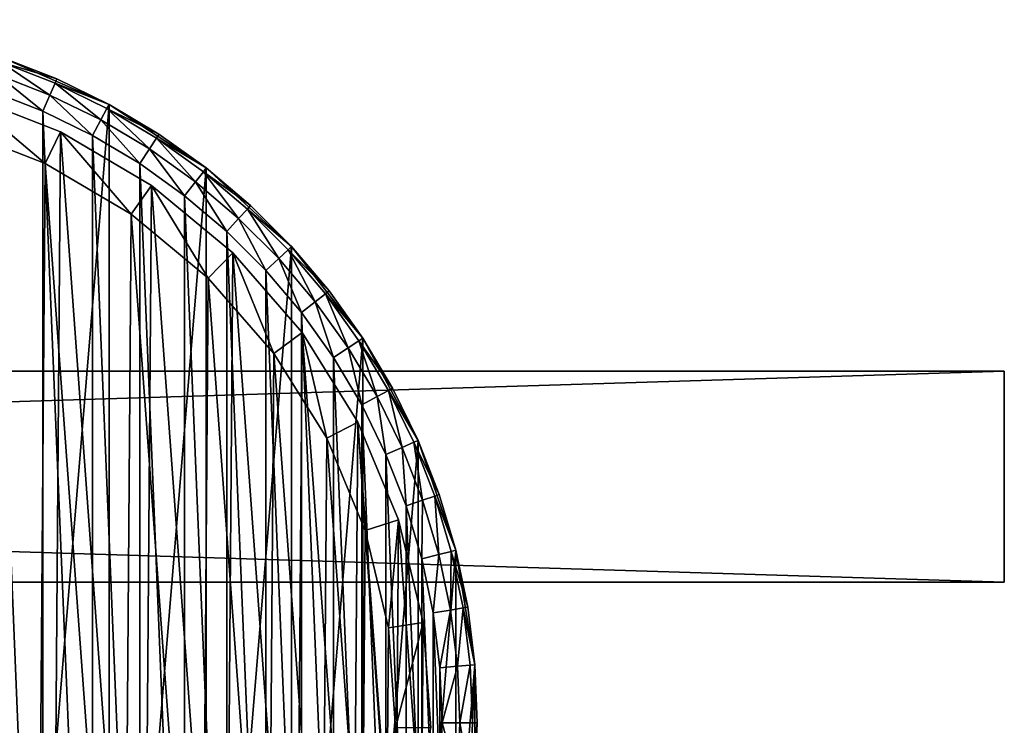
# Model space of a CAD drawing. Header units: millimetres. Extents: x 2 to 392, y -79 to 45.
# Tile 14 of 14: x 336 to 392, y -39 to 1. Entities that reach past the tile are written whole.
import ezdxf

# ---------------------------------------------------------------- set-up
doc = ezdxf.new("R2010")
doc.units = ezdxf.units.MM
doc.header["$LTSCALE"] = 25.4
doc.layers.get('0').update_dxf_attribs({"true_color": 0xff5454})

# ---------------------------------------------------------------- blocks, each defined once
blk = doc.blocks.new('PILLS-II-8264.STL')
at = {"color": 250, "true_color": 0x262626}
mesh = blk.add_polyface(dxfattribs=at)
corners = [(283.424, -29.131, 7.876), (282.337, -42.253, 7.876), (282.337, -35.647, 7.876), (283.424, -48.769, 7.876), (285.569, -22.882, 7.876), (285.569, -55.018, 7.876), (288.713, -17.072, 7.876), (288.713, -60.828, 7.876), (292.771, -11.859, 7.876), (292.771, -66.041, 7.876), (297.631, -7.384, 7.876), (297.631, -70.516, 7.876), (303.162, -3.771, 7.876), (303.162, -74.129, 7.876), (309.212, -1.117, 7.876), (309.212, -76.783, 7.876), (315.616, 0.504, 7.876), (315.616, -78.404, 7.876), (322.2, 1.05, 7.876), (322.2, -78.95, 7.876), (328.784, 0.504, 7.876), (328.784, -78.404, 7.876), (335.188, -1.117, 7.876), (335.188, -76.783, 7.876), (341.238, -3.771, 7.876), (341.238, -74.129, 7.876), (346.768, -7.384, 7.876), (346.768, -70.516, 7.876), (351.629, -11.859, 7.876), (351.629, -66.041, 7.876), (355.687, -17.072, 7.876), (355.687, -60.828, 7.876), (358.831, -22.882, 7.876), (358.831, -55.018, 7.876), (360.976, -29.131, 7.876), (360.976, -48.769, 7.876), (362.063, -35.647, 7.876), (362.063, -42.253, 7.876)]
mesh.append_faces([[corners[k] for k in face] for face in [(0, 1, 2), (35, 36, 37)]], dxfattribs={"vtx0": -1, "color": 250})
mesh.append_faces([[corners[k] for k in face] for face in [(1, 0, 3), (3, 4, 5), (5, 6, 7), (7, 8, 9), (9, 10, 11), (11, 12, 13), (13, 14, 15), (15, 16, 17), (17, 18, 19), (19, 20, 21), (21, 22, 23), (23, 24, 25), (25, 26, 27), (27, 28, 29), (29, 30, 31), (31, 32, 33), (33, 34, 35)]], dxfattribs={"vtx0": -1, "vtx1": -1, "color": 250})
mesh.append_faces([[corners[k] for k in face] for face in [(3, 0, 4), (5, 4, 6), (7, 6, 8), (9, 8, 10), (11, 10, 12), (13, 12, 14), (15, 14, 16), (17, 16, 18), (19, 18, 20), (21, 20, 22), (23, 22, 24), (25, 24, 26), (27, 26, 28), (29, 28, 30), (31, 30, 32), (33, 32, 34), (35, 34, 36)]], dxfattribs={"vtx0": -1, "vtx2": -1, "color": 250})
mesh = blk.add_polyface(dxfattribs=at)
corners = [(284.33, -42.088, 31.275), (284.33, -35.812, 31.275), (284.2, -38.95, 31.275), (284.718, -45.205, 31.275), (284.718, -32.695, 31.275), (285.363, -48.278, 31.275), (285.363, -29.622, 31.275), (286.259, -51.289, 31.275), (286.259, -26.611, 31.275), (287.401, -54.214, 31.275), (287.401, -23.686, 31.275), (288.78, -57.036, 31.275), (288.78, -20.864, 31.275), (290.388, -59.734, 31.275), (290.388, -18.166, 31.275), (292.213, -62.29, 31.275), (292.213, -15.61, 31.275), (294.242, -64.687, 31.275), (294.242, -13.213, 31.275), (296.463, -66.908, 31.275), (296.463, -10.992, 31.275), (298.86, -68.937, 31.275), (298.86, -8.963, 31.275), (301.416, -70.762, 31.275), (301.416, -7.138, 31.275), (304.114, -72.37, 31.275), (304.114, -5.53, 31.275), (306.936, -73.749, 31.275), (306.936, -4.151, 31.275), (309.861, -74.891, 31.275), (309.861, -3.009, 31.275), (312.872, -75.787, 31.275), (312.872, -2.113, 31.275), (315.945, -76.432, 31.275), (315.945, -1.468, 31.275), (319.062, -76.82, 31.275), (319.062, -1.08, 31.275), (322.2, -76.95, 31.275), (322.2, -0.95, 31.275), (325.338, -76.82, 31.275), (325.338, -1.08, 31.275), (328.455, -76.432, 31.275), (328.455, -1.468, 31.275), (331.528, -75.787, 31.275), (331.528, -2.113, 31.275), (334.539, -74.891, 31.275), (334.539, -3.009, 31.275), (337.464, -73.749, 31.275), (337.464, -4.151, 31.275), (340.286, -72.37, 31.275), (340.286, -5.53, 31.275), (342.984, -70.762, 31.275), (342.984, -7.138, 31.275), (345.54, -68.937, 31.275), (345.54, -8.963, 31.275), (347.937, -66.908, 31.275), (347.937, -10.992, 31.275), (350.158, -64.687, 31.275), (350.158, -13.213, 31.275), (352.187, -62.29, 31.275), (352.187, -15.61, 31.275), (354.012, -59.734, 31.275), (354.012, -18.166, 31.275), (355.62, -57.036, 31.275), (355.62, -20.864, 31.275), (356.999, -54.214, 31.275), (356.999, -23.686, 31.275), (358.141, -51.289, 31.275), (358.141, -26.611, 31.275), (359.037, -48.278, 31.275), (359.037, -29.622, 31.275), (359.682, -45.205, 31.275), (359.682, -32.695, 31.275), (360.07, -42.088, 31.275), (360.07, -35.812, 31.275), (360.2, -38.95, 31.275)]
mesh.append_faces([[corners[k] for k in face] for face in [(0, 1, 2), (74, 73, 75)]], dxfattribs={"vtx0": -1, "color": 250})
mesh.append_faces([[corners[k] for k in face] for face in [(1, 3, 4), (4, 5, 6), (6, 7, 8), (8, 9, 10), (10, 11, 12), (12, 13, 14), (14, 15, 16), (16, 17, 18), (18, 19, 20), (20, 21, 22), (22, 23, 24), (24, 25, 26), (26, 27, 28), (28, 29, 30), (30, 31, 32), (32, 33, 34), (34, 35, 36), (36, 37, 38), (38, 39, 40), (40, 41, 42), (42, 43, 44), (44, 45, 46), (46, 47, 48), (48, 49, 50), (50, 51, 52), (52, 53, 54), (54, 55, 56), (56, 57, 58), (58, 59, 60), (60, 61, 62), (62, 63, 64), (64, 65, 66), (66, 67, 68), (68, 69, 70), (70, 71, 72), (72, 73, 74)]], dxfattribs={"vtx0": -1, "vtx1": -1, "color": 250})
mesh.append_faces([[corners[k] for k in face] for face in [(1, 0, 3), (4, 3, 5), (6, 5, 7), (8, 7, 9), (10, 9, 11), (12, 11, 13), (14, 13, 15), (16, 15, 17), (18, 17, 19), (20, 19, 21), (22, 21, 23), (24, 23, 25), (26, 25, 27), (28, 27, 29), (30, 29, 31), (32, 31, 33), (34, 33, 35), (36, 35, 37), (38, 37, 39), (40, 39, 41), (42, 41, 43), (44, 43, 45), (46, 45, 47), (48, 47, 49), (50, 49, 51), (52, 51, 53), (54, 53, 55), (56, 55, 57), (58, 57, 59), (60, 59, 61), (62, 61, 63), (64, 63, 65), (66, 65, 67), (68, 67, 69), (70, 69, 71), (72, 71, 73)]], dxfattribs={"vtx0": -1, "vtx2": -1, "color": 250})
mesh = blk.add_polyface(dxfattribs=at)
corners = [(335.101, -1.371, 30.275), (338.268, -2.319, 29.275), (335.188, -1.117, 29.275), (338.16, -2.564, 30.275)]
mesh.append_faces([[corners[k] for k in face] for face in [(0, 1, 2), (1, 0, 3)]], dxfattribs={"vtx0": -1, "color": 250})
mesh = blk.add_polyface(dxfattribs=at)
corners = [(338.268, -2.319, 29.275), (335.188, -1.117, 7.876), (335.188, -1.117, 29.275)]
mesh.append_faces([[corners[k] for k in face] for face in [(0, 1, 2)]], dxfattribs={"color": 250})
mesh = blk.add_polyface(dxfattribs=at)
corners = [(338.268, -2.319, 29.275), (341.238, -3.771, 7.876), (335.188, -1.117, 7.876)]
mesh.append_faces([[corners[k] for k in face] for face in [(0, 1, 2)]], dxfattribs={"color": 250})
at = {"color": 7, "true_color": 0xffffff}
mesh = blk.add_polyface(dxfattribs=at)
corners = [(285.868, -47.61, 7.221), (284.995, -35.659, 7.221), (284.949, -41.67, 7.221), (286.005, -29.734, 7.221), (287.728, -53.326, 7.221), (287.952, -24.047, 7.221), (290.48, -58.67, 7.221), (290.786, -18.746, 7.221), (294.054, -63.503, 7.221), (294.434, -13.969, 7.221), (298.357, -67.7, 7.221), (298.801, -9.838, 7.221), (303.278, -71.152, 7.221), (303.773, -6.462, 7.221), (305.93, -72.57, 7.221), (309.223, -3.927, 7.221), (308.688, -73.77, 7.221), (314.449, -75.487, 7.221), (315.01, -2.299, 7.221), (320.41, -76.257, 7.221), (320.982, -1.62, 7.221), (326.418, -76.061, 7.221), (326.986, -1.908, 7.221), (332.316, -74.904, 7.221), (332.866, -3.155, 7.221), (337.953, -72.816, 7.221), (338.47, -5.33, 7.221), (343.181, -69.85, 7.221), (343.652, -8.375, 7.221), (347.866, -66.084, 7.221), (348.279, -12.212, 7.221), (351.886, -61.616, 7.221), (352.23, -16.742, 7.221), (355.138, -56.56, 7.221), (355.404, -21.847, 7.221), (357.536, -51.049, 7.221), (357.717, -27.394, 7.221), (359.019, -45.224, 7.221), (359.111, -33.241, 7.221), (359.549, -39.236, 7.221)]
mesh.append_faces([[corners[k] for k in face] for face in [(0, 1, 2), (38, 37, 39)]], dxfattribs={"vtx0": -1, "color": 7})
mesh.append_faces([[corners[k] for k in face] for face in [(1, 0, 3), (3, 4, 5), (5, 6, 7), (7, 8, 9), (9, 10, 11), (11, 12, 13), (13, 14, 15), (15, 17, 18), (18, 19, 20), (20, 21, 22), (22, 23, 24), (24, 25, 26), (26, 27, 28), (28, 29, 30), (30, 31, 32), (32, 33, 34), (34, 35, 36), (36, 37, 38)]], dxfattribs={"vtx0": -1, "vtx1": -1, "color": 7})
mesh.append_faces([[corners[k] for k in face] for face in [(3, 0, 4), (5, 4, 6), (7, 6, 8), (9, 8, 10), (11, 10, 12), (13, 12, 14), (15, 14, 16), (15, 16, 17), (18, 17, 19), (20, 19, 21), (22, 21, 23), (24, 23, 25), (26, 25, 27), (28, 27, 29), (30, 29, 31), (32, 31, 33), (34, 33, 35), (36, 35, 37)]], dxfattribs={"vtx0": -1, "vtx2": -1, "color": 7})
at = {"color": 250, "true_color": 0x262626}
mesh = blk.add_polyface(dxfattribs=at)
corners = [(337.866, -3.235, 31.008), (335.101, -1.371, 30.275), (334.863, -2.063, 31.008), (338.16, -2.564, 30.275)]
mesh.append_faces([[corners[k] for k in face] for face in [(0, 1, 2), (1, 0, 3)]], dxfattribs={"vtx0": -1, "color": 250})
mesh = blk.add_polyface(dxfattribs=at)
corners = [(337.464, -4.151, 31.275), (334.863, -2.063, 31.008), (334.539, -3.009, 31.275), (337.866, -3.235, 31.008)]
mesh.append_faces([[corners[k] for k in face] for face in [(0, 1, 2), (1, 0, 3)]], dxfattribs={"vtx0": -1, "color": 250})
mesh = blk.add_polyface(dxfattribs=at)
corners = [(340.762, -4.651, 31.008), (338.16, -2.564, 30.275), (337.866, -3.235, 31.008), (341.11, -4.007, 30.275)]
mesh.append_faces([[corners[k] for k in face] for face in [(0, 1, 2), (1, 0, 3)]], dxfattribs={"vtx0": -1, "color": 250})
mesh = blk.add_polyface(dxfattribs=at)
corners = [(338.16, -2.564, 30.275), (341.238, -3.771, 29.275), (338.268, -2.319, 29.275), (341.11, -4.007, 30.275)]
mesh.append_faces([[corners[k] for k in face] for face in [(0, 1, 2), (1, 0, 3)]], dxfattribs={"vtx0": -1, "color": 250})
mesh = blk.add_polyface(dxfattribs=at)
corners = [(341.238, -3.771, 29.275), (341.238, -3.771, 7.876), (338.268, -2.319, 29.275)]
mesh.append_faces([[corners[k] for k in face] for face in [(0, 1, 2)]], dxfattribs={"color": 250})
at = {"color": 7, "true_color": 0xffffff}
mesh = blk.add_polyface(dxfattribs=at)
corners = [(332.866, -3.155, 2.575), (337.599, -7.13, 0.575), (332.295, -5.072, 0.575), (338.47, -5.33, 2.575)]
mesh.append_faces([[corners[k] for k in face] for face in [(0, 1, 2), (1, 0, 3)]], dxfattribs={"vtx0": -1, "color": 7})
mesh = blk.add_polyface(dxfattribs=at)
corners = [(332.866, -3.155, 7.221), (338.47, -5.33, 2.575), (332.866, -3.155, 2.575), (338.47, -5.33, 7.221)]
mesh.append_faces([[corners[k] for k in face] for face in [(0, 1, 2), (1, 0, 3)]], dxfattribs={"vtx0": -1, "color": 7})
at = {"color": 250, "true_color": 0x262626}
mesh = blk.add_polyface(dxfattribs=at)
corners = [(340.286, -5.53, 31.275), (337.866, -3.235, 31.008), (337.464, -4.151, 31.275), (340.762, -4.651, 31.008)]
mesh.append_faces([[corners[k] for k in face] for face in [(0, 1, 2), (1, 0, 3)]], dxfattribs={"vtx0": -1, "color": 250})
at = {"color": 7, "true_color": 0xffffff}
mesh = blk.add_polyface(dxfattribs=at)
corners = [(286.987, -35.836, 0.575), (287.813, -47.147, 0.575), (286.944, -41.524, 0.575), (287.943, -30.227, 0.575), (289.574, -52.556, 0.575), (289.786, -24.845, 0.575), (292.179, -57.614, 0.575), (292.468, -19.828, 0.575), (295.561, -62.188, 0.575), (295.921, -15.307, 0.575), (299.634, -66.16, 0.575), (300.053, -11.397, 0.575), (304.291, -69.428, 0.575), (304.76, -8.201, 0.575), (306.801, -70.77, 0.575), (309.918, -5.802, 0.575), (309.412, -71.906, 0.575), (314.864, -73.53, 0.575), (315.395, -4.261, 0.575), (320.506, -74.259, 0.575), (321.047, -3.619, 0.575), (326.192, -74.074, 0.575), (326.73, -3.891, 0.575), (331.775, -72.979, 0.575), (332.295, -5.072, 0.575), (337.109, -71.002, 0.575), (337.599, -7.13, 0.575), (342.058, -68.195, 0.575), (342.503, -10.012, 0.575), (346.492, -64.631, 0.575), (346.882, -13.644, 0.575), (350.297, -60.402, 0.575), (350.622, -17.931, 0.575), (353.374, -55.617, 0.575), (353.626, -22.762, 0.575), (355.644, -50.401, 0.575), (355.816, -28.013, 0.575), (357.048, -44.888, 0.575), (357.135, -33.547, 0.575), (357.549, -39.221, 0.575)]
mesh.append_faces([[corners[k] for k in face] for face in [(0, 1, 2), (37, 38, 39)]], dxfattribs={"vtx0": -1, "color": 7})
mesh.append_faces([[corners[k] for k in face] for face in [(1, 3, 4), (4, 5, 6), (6, 7, 8), (8, 9, 10), (10, 11, 12), (12, 13, 14), (14, 15, 16), (16, 15, 17), (17, 18, 19), (19, 20, 21), (21, 22, 23), (23, 24, 25), (25, 26, 27), (27, 28, 29), (29, 30, 31), (31, 32, 33), (33, 34, 35), (35, 36, 37)]], dxfattribs={"vtx0": -1, "vtx1": -1, "color": 7})
mesh.append_faces([[corners[k] for k in face] for face in [(1, 0, 3), (4, 3, 5), (6, 5, 7), (8, 7, 9), (10, 9, 11), (12, 11, 13), (14, 13, 15), (17, 15, 18), (19, 18, 20), (21, 20, 22), (23, 22, 24), (25, 24, 26), (27, 26, 28), (29, 28, 30), (31, 30, 32), (33, 32, 34), (35, 34, 36), (37, 36, 38)]], dxfattribs={"vtx0": -1, "vtx2": -1, "color": 7})
at = {"color": 250, "true_color": 0x262626}
mesh = blk.add_polyface(dxfattribs=at)
corners = [(341.11, -4.007, 30.275), (344.078, -5.463, 29.275), (341.238, -3.771, 29.275), (343.931, -5.688, 30.275)]
mesh.append_faces([[corners[k] for k in face] for face in [(0, 1, 2), (1, 0, 3)]], dxfattribs={"vtx0": -1, "color": 250})
mesh = blk.add_polyface(dxfattribs=at)
corners = [(344.078, -5.463, 29.275), (341.238, -3.771, 7.876), (341.238, -3.771, 29.275)]
mesh.append_faces([[corners[k] for k in face] for face in [(0, 1, 2)]], dxfattribs={"color": 250})
mesh = blk.add_polyface(dxfattribs=at)
corners = [(344.078, -5.463, 29.275), (346.768, -7.384, 7.876), (341.238, -3.771, 7.876)]
mesh.append_faces([[corners[k] for k in face] for face in [(0, 1, 2)]], dxfattribs={"color": 250})
mesh = blk.add_polyface(dxfattribs=at)
corners = [(343.531, -6.301, 31.008), (341.11, -4.007, 30.275), (340.762, -4.651, 31.008), (343.931, -5.688, 30.275)]
mesh.append_faces([[corners[k] for k in face] for face in [(0, 1, 2), (1, 0, 3)]], dxfattribs={"vtx0": -1, "color": 250})
mesh = blk.add_polyface(dxfattribs=at)
corners = [(342.984, -7.138, 31.275), (340.762, -4.651, 31.008), (340.286, -5.53, 31.275), (343.531, -6.301, 31.008)]
mesh.append_faces([[corners[k] for k in face] for face in [(0, 1, 2), (1, 0, 3)]], dxfattribs={"vtx0": -1, "color": 250})
at = {"color": 7, "true_color": 0xffffff}
mesh = blk.add_polyface(dxfattribs=at)
corners = [(338.47, -5.33, 2.575), (342.503, -10.012, 0.575), (337.599, -7.13, 0.575), (343.652, -8.375, 2.575)]
mesh.append_faces([[corners[k] for k in face] for face in [(0, 1, 2), (1, 0, 3)]], dxfattribs={"vtx0": -1, "color": 7})
mesh = blk.add_polyface(dxfattribs=at)
corners = [(338.47, -5.33, 7.221), (343.652, -8.375, 2.575), (338.47, -5.33, 2.575), (343.652, -8.375, 7.221)]
mesh.append_faces([[corners[k] for k in face] for face in [(0, 1, 2), (1, 0, 3)]], dxfattribs={"vtx0": -1, "color": 7})
at = {"color": 250, "true_color": 0x262626}
mesh = blk.add_polyface(dxfattribs=at)
corners = [(343.931, -5.688, 30.275), (346.768, -7.384, 29.275), (344.078, -5.463, 29.275), (346.604, -7.596, 30.275)]
mesh.append_faces([[corners[k] for k in face] for face in [(0, 1, 2), (1, 0, 3)]], dxfattribs={"vtx0": -1, "color": 250})
mesh = blk.add_polyface(dxfattribs=at)
corners = [(346.768, -7.384, 29.275), (346.768, -7.384, 7.876), (344.078, -5.463, 29.275)]
mesh.append_faces([[corners[k] for k in face] for face in [(0, 1, 2)]], dxfattribs={"color": 250})
mesh = blk.add_polyface(dxfattribs=at)
corners = [(346.154, -8.174, 31.008), (343.931, -5.688, 30.275), (343.531, -6.301, 31.008), (346.604, -7.596, 30.275)]
mesh.append_faces([[corners[k] for k in face] for face in [(0, 1, 2), (1, 0, 3)]], dxfattribs={"vtx0": -1, "color": 250})
mesh = blk.add_polyface(dxfattribs=at)
corners = [(345.54, -8.963, 31.275), (343.531, -6.301, 31.008), (342.984, -7.138, 31.275), (346.154, -8.174, 31.008)]
mesh.append_faces([[corners[k] for k in face] for face in [(0, 1, 2), (1, 0, 3)]], dxfattribs={"vtx0": -1, "color": 250})
mesh = blk.add_polyface(dxfattribs=at)
corners = [(348.614, -10.257, 31.008), (346.604, -7.596, 30.275), (346.154, -8.174, 31.008), (349.11, -9.718, 30.275)]
mesh.append_faces([[corners[k] for k in face] for face in [(0, 1, 2), (1, 0, 3)]], dxfattribs={"vtx0": -1, "color": 250})
mesh = blk.add_polyface(dxfattribs=at)
corners = [(346.604, -7.596, 30.275), (349.291, -9.521, 29.275), (346.768, -7.384, 29.275), (349.11, -9.718, 30.275)]
mesh.append_faces([[corners[k] for k in face] for face in [(0, 1, 2), (1, 0, 3)]], dxfattribs={"vtx0": -1, "color": 250})
mesh = blk.add_polyface(dxfattribs=at)
corners = [(349.291, -9.521, 29.275), (346.768, -7.384, 7.876), (346.768, -7.384, 29.275)]
mesh.append_faces([[corners[k] for k in face] for face in [(0, 1, 2)]], dxfattribs={"color": 250})
mesh = blk.add_polyface(dxfattribs=at)
corners = [(349.291, -9.521, 29.275), (351.629, -11.859, 7.876), (346.768, -7.384, 7.876)]
mesh.append_faces([[corners[k] for k in face] for face in [(0, 1, 2)]], dxfattribs={"color": 250})
at = {"color": 7, "true_color": 0xffffff}
mesh = blk.add_polyface(dxfattribs=at)
corners = [(343.652, -8.375, 2.575), (346.882, -13.644, 0.575), (342.503, -10.012, 0.575), (348.279, -12.212, 2.575)]
mesh.append_faces([[corners[k] for k in face] for face in [(0, 1, 2), (1, 0, 3)]], dxfattribs={"vtx0": -1, "color": 7})
mesh = blk.add_polyface(dxfattribs=at)
corners = [(343.652, -8.375, 7.221), (348.279, -12.212, 2.575), (343.652, -8.375, 2.575), (348.279, -12.212, 7.221)]
mesh.append_faces([[corners[k] for k in face] for face in [(0, 1, 2), (1, 0, 3)]], dxfattribs={"vtx0": -1, "color": 7})
at = {"color": 250, "true_color": 0x262626}
mesh = blk.add_polyface(dxfattribs=at)
corners = [(347.937, -10.992, 31.275), (346.154, -8.174, 31.008), (345.54, -8.963, 31.275), (348.614, -10.257, 31.008)]
mesh.append_faces([[corners[k] for k in face] for face in [(0, 1, 2), (1, 0, 3)]], dxfattribs={"vtx0": -1, "color": 250})
mesh = blk.add_polyface(dxfattribs=at)
corners = [(351.629, -11.859, 29.275), (349.11, -9.718, 30.275), (351.432, -12.04, 30.275), (349.291, -9.521, 29.275)]
mesh.append_faces([[corners[k] for k in face] for face in [(0, 1, 2), (1, 0, 3)]], dxfattribs={"vtx0": -1, "color": 250})
mesh = blk.add_polyface(dxfattribs=at)
corners = [(349.291, -9.521, 29.275), (351.629, -11.859, 29.275), (351.629, -11.859, 7.876)]
mesh.append_faces([[corners[k] for k in face] for face in [(0, 1, 2)]], dxfattribs={"color": 250})
mesh = blk.add_polyface(dxfattribs=at)
corners = [(350.893, -12.536, 31.008), (349.11, -9.718, 30.275), (348.614, -10.257, 31.008), (351.432, -12.04, 30.275)]
mesh.append_faces([[corners[k] for k in face] for face in [(0, 1, 2), (1, 0, 3)]], dxfattribs={"vtx0": -1, "color": 250})
mesh = blk.add_polyface(dxfattribs=at)
corners = [(350.158, -13.213, 31.275), (348.614, -10.257, 31.008), (347.937, -10.992, 31.275), (350.893, -12.536, 31.008)]
mesh.append_faces([[corners[k] for k in face] for face in [(0, 1, 2), (1, 0, 3)]], dxfattribs={"vtx0": -1, "color": 250})
at = {"color": 7, "true_color": 0xffffff}
mesh = blk.add_polyface(dxfattribs=at)
corners = [(348.279, -12.212, 2.575), (350.622, -17.931, 0.575), (346.882, -13.644, 0.575), (352.23, -16.742, 2.575)]
mesh.append_faces([[corners[k] for k in face] for face in [(0, 1, 2), (1, 0, 3)]], dxfattribs={"vtx0": -1, "color": 7})
mesh = blk.add_polyface(dxfattribs=at)
corners = [(348.279, -12.212, 2.575), (352.23, -16.742, 7.221), (352.23, -16.742, 2.575), (348.279, -12.212, 7.221)]
mesh.append_faces([[corners[k] for k in face] for face in [(0, 1, 2), (1, 0, 3)]], dxfattribs={"vtx0": -1, "color": 7})
at = {"color": 250, "true_color": 0x262626}
mesh = blk.add_polyface(dxfattribs=at)
corners = [(352.976, -14.996, 31.008), (351.432, -12.04, 30.275), (350.893, -12.536, 31.008), (353.554, -14.546, 30.275)]
mesh.append_faces([[corners[k] for k in face] for face in [(0, 1, 2), (1, 0, 3)]], dxfattribs={"vtx0": -1, "color": 250})
mesh = blk.add_polyface(dxfattribs=at)
corners = [(353.766, -14.381, 29.275), (351.432, -12.04, 30.275), (353.554, -14.546, 30.275), (351.629, -11.859, 29.275)]
mesh.append_faces([[corners[k] for k in face] for face in [(0, 1, 2), (1, 0, 3)]], dxfattribs={"vtx0": -1, "color": 250})
mesh = blk.add_polyface(dxfattribs=at)
corners = [(351.629, -11.859, 29.275), (353.766, -14.381, 29.275), (351.629, -11.859, 7.876)]
mesh.append_faces([[corners[k] for k in face] for face in [(0, 1, 2)]], dxfattribs={"color": 250})
mesh = blk.add_polyface(dxfattribs=at)
corners = [(351.629, -11.859, 7.876), (353.766, -14.381, 29.275), (355.687, -17.072, 7.876)]
mesh.append_faces([[corners[k] for k in face] for face in [(0, 1, 2)]], dxfattribs={"color": 250})
mesh = blk.add_polyface(dxfattribs=at)
corners = [(352.187, -15.61, 31.275), (350.893, -12.536, 31.008), (350.158, -13.213, 31.275), (352.976, -14.996, 31.008)]
mesh.append_faces([[corners[k] for k in face] for face in [(0, 1, 2), (1, 0, 3)]], dxfattribs={"vtx0": -1, "color": 250})
mesh = blk.add_polyface(dxfattribs=at)
corners = [(354.849, -17.619, 31.008), (353.554, -14.546, 30.275), (352.976, -14.996, 31.008), (355.462, -17.219, 30.275)]
mesh.append_faces([[corners[k] for k in face] for face in [(0, 1, 2), (1, 0, 3)]], dxfattribs={"vtx0": -1, "color": 250})
mesh = blk.add_polyface(dxfattribs=at)
corners = [(355.687, -17.072, 29.275), (353.554, -14.546, 30.275), (355.462, -17.219, 30.275), (353.766, -14.381, 29.275)]
mesh.append_faces([[corners[k] for k in face] for face in [(0, 1, 2), (1, 0, 3)]], dxfattribs={"vtx0": -1, "color": 250})
mesh = blk.add_polyface(dxfattribs=at)
corners = [(353.766, -14.381, 29.275), (355.687, -17.072, 29.275), (355.687, -17.072, 7.876)]
mesh.append_faces([[corners[k] for k in face] for face in [(0, 1, 2)]], dxfattribs={"color": 250})
mesh = blk.add_polyface(dxfattribs=at)
corners = [(354.012, -18.166, 31.275), (352.976, -14.996, 31.008), (352.187, -15.61, 31.275), (354.849, -17.619, 31.008)]
mesh.append_faces([[corners[k] for k in face] for face in [(0, 1, 2), (1, 0, 3)]], dxfattribs={"vtx0": -1, "color": 250})
at = {"color": 7, "true_color": 0xffffff}
mesh = blk.add_polyface(dxfattribs=at)
corners = [(352.23, -16.742, 2.575), (353.626, -22.762, 0.575), (350.622, -17.931, 0.575), (355.404, -21.847, 2.575)]
mesh.append_faces([[corners[k] for k in face] for face in [(0, 1, 2), (1, 0, 3)]], dxfattribs={"vtx0": -1, "color": 7})
mesh = blk.add_polyface(dxfattribs=at)
corners = [(352.23, -16.742, 2.575), (355.404, -21.847, 7.221), (355.404, -21.847, 2.575), (352.23, -16.742, 7.221)]
mesh.append_faces([[corners[k] for k in face] for face in [(0, 1, 2), (1, 0, 3)]], dxfattribs={"vtx0": -1, "color": 7})
at = {"color": 250, "true_color": 0x262626}
mesh = blk.add_polyface(dxfattribs=at)
corners = [(356.499, -20.388, 31.008), (355.462, -17.219, 30.275), (354.849, -17.619, 31.008), (357.143, -20.04, 30.275)]
mesh.append_faces([[corners[k] for k in face] for face in [(0, 1, 2), (1, 0, 3)]], dxfattribs={"vtx0": -1, "color": 250})
mesh = blk.add_polyface(dxfattribs=at)
corners = [(357.379, -19.912, 29.275), (355.462, -17.219, 30.275), (357.143, -20.04, 30.275), (355.687, -17.072, 29.275)]
mesh.append_faces([[corners[k] for k in face] for face in [(0, 1, 2), (1, 0, 3)]], dxfattribs={"vtx0": -1, "color": 250})
mesh = blk.add_polyface(dxfattribs=at)
corners = [(355.687, -17.072, 29.275), (357.379, -19.912, 29.275), (355.687, -17.072, 7.876)]
mesh.append_faces([[corners[k] for k in face] for face in [(0, 1, 2)]], dxfattribs={"color": 250})
mesh = blk.add_polyface(dxfattribs=at)
corners = [(355.687, -17.072, 7.876), (357.379, -19.912, 29.275), (358.831, -22.882, 7.876)]
mesh.append_faces([[corners[k] for k in face] for face in [(0, 1, 2)]], dxfattribs={"color": 250})
mesh = blk.add_polyface(dxfattribs=at)
corners = [(355.62, -20.864, 31.275), (354.849, -17.619, 31.008), (354.012, -18.166, 31.275), (356.499, -20.388, 31.008)]
mesh.append_faces([[corners[k] for k in face] for face in [(0, 1, 2), (1, 0, 3)]], dxfattribs={"vtx0": -1, "color": 250})
mesh = blk.add_polyface(dxfattribs=at)
corners = [(392.2, -30.95, 41.276), (2.2, -18.95, 41.276), (2.2, -30.95, 41.276), (392.2, -18.95, 41.276)]
mesh.append_faces([[corners[k] for k in face] for face in [(0, 1, 2), (1, 0, 3)]], dxfattribs={"vtx0": -1, "color": 250})
mesh = blk.add_polyface(dxfattribs=at)
corners = [(2.2, -18.95, 41.276), (392.2, -18.95, 31.275), (2.2, -18.95, 31.275), (392.2, -18.95, 41.276)]
mesh.append_faces([[corners[k] for k in face] for face in [(0, 1, 2), (1, 0, 3)]], dxfattribs={"vtx0": -1, "color": 250})
mesh = blk.add_polyface(dxfattribs=at)
corners = [(392.2, -18.95, 31.275), (2.2, -30.95, 31.275), (2.2, -18.95, 31.275), (392.2, -30.95, 31.275)]
mesh.append_faces([[corners[k] for k in face] for face in [(0, 1, 2), (1, 0, 3)]], dxfattribs={"vtx0": -1, "color": 250})
mesh = blk.add_polyface(dxfattribs=at)
corners = [(392.2, -18.95, 31.275), (392.2, -30.95, 41.276), (392.2, -30.95, 31.275), (392.2, -18.95, 41.276)]
mesh.append_faces([[corners[k] for k in face] for face in [(0, 1, 2), (1, 0, 3)]], dxfattribs={"vtx0": -1, "color": 250})
mesh = blk.add_polyface(dxfattribs=at)
corners = [(357.915, -23.284, 31.008), (357.143, -20.04, 30.275), (356.499, -20.388, 31.008), (358.586, -22.99, 30.275)]
mesh.append_faces([[corners[k] for k in face] for face in [(0, 1, 2), (1, 0, 3)]], dxfattribs={"vtx0": -1, "color": 250})
mesh = blk.add_polyface(dxfattribs=at)
corners = [(358.831, -22.882, 29.275), (357.143, -20.04, 30.275), (358.586, -22.99, 30.275), (357.379, -19.912, 29.275)]
mesh.append_faces([[corners[k] for k in face] for face in [(0, 1, 2), (1, 0, 3)]], dxfattribs={"vtx0": -1, "color": 250})
mesh = blk.add_polyface(dxfattribs=at)
corners = [(357.379, -19.912, 29.275), (358.831, -22.882, 29.275), (358.831, -22.882, 7.876)]
mesh.append_faces([[corners[k] for k in face] for face in [(0, 1, 2)]], dxfattribs={"color": 250})
mesh = blk.add_polyface(dxfattribs=at)
corners = [(356.999, -23.686, 31.275), (356.499, -20.388, 31.008), (355.62, -20.864, 31.275), (357.915, -23.284, 31.008)]
mesh.append_faces([[corners[k] for k in face] for face in [(0, 1, 2), (1, 0, 3)]], dxfattribs={"vtx0": -1, "color": 250})
at = {"color": 7, "true_color": 0xffffff}
mesh = blk.add_polyface(dxfattribs=at)
corners = [(355.404, -21.847, 2.575), (355.816, -28.013, 0.575), (353.626, -22.762, 0.575), (357.717, -27.394, 2.575)]
mesh.append_faces([[corners[k] for k in face] for face in [(0, 1, 2), (1, 0, 3)]], dxfattribs={"vtx0": -1, "color": 7})
mesh = blk.add_polyface(dxfattribs=at)
corners = [(355.404, -21.847, 2.575), (357.717, -27.394, 7.221), (357.717, -27.394, 2.575), (355.404, -21.847, 7.221)]
mesh.append_faces([[corners[k] for k in face] for face in [(0, 1, 2), (1, 0, 3)]], dxfattribs={"vtx0": -1, "color": 7})
at = {"color": 250, "true_color": 0x262626}
mesh = blk.add_polyface(dxfattribs=at)
corners = [(360.033, -25.962, 29.275), (358.586, -22.99, 30.275), (359.779, -26.049, 30.275), (358.831, -22.882, 29.275)]
mesh.append_faces([[corners[k] for k in face] for face in [(0, 1, 2), (1, 0, 3)]], dxfattribs={"vtx0": -1, "color": 250})
mesh = blk.add_polyface(dxfattribs=at)
corners = [(358.831, -22.882, 29.275), (360.033, -25.962, 29.275), (358.831, -22.882, 7.876)]
mesh.append_faces([[corners[k] for k in face] for face in [(0, 1, 2)]], dxfattribs={"color": 250})
mesh = blk.add_polyface(dxfattribs=at)
corners = [(358.831, -22.882, 7.876), (360.033, -25.962, 29.275), (360.976, -29.131, 7.876)]
mesh.append_faces([[corners[k] for k in face] for face in [(0, 1, 2)]], dxfattribs={"color": 250})
mesh = blk.add_polyface(dxfattribs=at)
corners = [(358.141, -26.611, 31.275), (357.915, -23.284, 31.008), (356.999, -23.686, 31.275), (359.087, -26.287, 31.008)]
mesh.append_faces([[corners[k] for k in face] for face in [(0, 1, 2), (1, 0, 3)]], dxfattribs={"vtx0": -1, "color": 250})
mesh = blk.add_polyface(dxfattribs=at)
corners = [(359.087, -26.287, 31.008), (358.586, -22.99, 30.275), (357.915, -23.284, 31.008), (359.779, -26.049, 30.275)]
mesh.append_faces([[corners[k] for k in face] for face in [(0, 1, 2), (1, 0, 3)]], dxfattribs={"vtx0": -1, "color": 250})
mesh = blk.add_polyface(dxfattribs=at)
corners = [(359.037, -29.622, 31.275), (359.087, -26.287, 31.008), (358.141, -26.611, 31.275), (360.007, -29.376, 31.008)]
mesh.append_faces([[corners[k] for k in face] for face in [(0, 1, 2), (1, 0, 3)]], dxfattribs={"vtx0": -1, "color": 250})
mesh = blk.add_polyface(dxfattribs=at)
corners = [(360.007, -29.376, 31.008), (359.779, -26.049, 30.275), (359.087, -26.287, 31.008), (360.716, -29.196, 30.275)]
mesh.append_faces([[corners[k] for k in face] for face in [(0, 1, 2), (1, 0, 3)]], dxfattribs={"vtx0": -1, "color": 250})
mesh = blk.add_polyface(dxfattribs=at)
corners = [(360.976, -29.131, 29.275), (359.779, -26.049, 30.275), (360.716, -29.196, 30.275), (360.033, -25.962, 29.275)]
mesh.append_faces([[corners[k] for k in face] for face in [(0, 1, 2), (1, 0, 3)]], dxfattribs={"vtx0": -1, "color": 250})
mesh = blk.add_polyface(dxfattribs=at)
corners = [(360.033, -25.962, 29.275), (360.976, -29.131, 29.275), (360.976, -29.131, 7.876)]
mesh.append_faces([[corners[k] for k in face] for face in [(0, 1, 2)]], dxfattribs={"color": 250})
at = {"color": 7, "true_color": 0xffffff}
mesh = blk.add_polyface(dxfattribs=at)
corners = [(357.717, -27.394, 2.575), (357.135, -33.547, 0.575), (355.816, -28.013, 0.575), (359.111, -33.241, 2.575)]
mesh.append_faces([[corners[k] for k in face] for face in [(0, 1, 2), (1, 0, 3)]], dxfattribs={"vtx0": -1, "color": 7})
mesh = blk.add_polyface(dxfattribs=at)
corners = [(357.717, -27.394, 2.575), (359.111, -33.241, 7.221), (359.111, -33.241, 2.575), (357.717, -27.394, 7.221)]
mesh.append_faces([[corners[k] for k in face] for face in [(0, 1, 2), (1, 0, 3)]], dxfattribs={"vtx0": -1, "color": 7})
at = {"color": 250, "true_color": 0x262626}
mesh = blk.add_polyface(dxfattribs=at)
corners = [(361.654, -32.366, 29.275), (360.716, -29.196, 30.275), (361.39, -32.41, 30.275), (360.976, -29.131, 29.275)]
mesh.append_faces([[corners[k] for k in face] for face in [(0, 1, 2), (1, 0, 3)]], dxfattribs={"vtx0": -1, "color": 250})
mesh = blk.add_polyface(dxfattribs=at)
corners = [(360.976, -29.131, 29.275), (361.654, -32.366, 29.275), (360.976, -29.131, 7.876)]
mesh.append_faces([[corners[k] for k in face] for face in [(0, 1, 2)]], dxfattribs={"color": 250})
mesh = blk.add_polyface(dxfattribs=at)
corners = [(360.976, -29.131, 7.876), (361.654, -32.366, 29.275), (362.063, -35.647, 7.876)]
mesh.append_faces([[corners[k] for k in face] for face in [(0, 1, 2)]], dxfattribs={"color": 250})
mesh = blk.add_polyface(dxfattribs=at)
corners = [(359.682, -32.695, 31.275), (360.007, -29.376, 31.008), (359.037, -29.622, 31.275), (360.668, -32.531, 31.008)]
mesh.append_faces([[corners[k] for k in face] for face in [(0, 1, 2), (1, 0, 3)]], dxfattribs={"vtx0": -1, "color": 250})
mesh = blk.add_polyface(dxfattribs=at)
corners = [(360.668, -32.531, 31.008), (360.716, -29.196, 30.275), (360.007, -29.376, 31.008), (361.39, -32.41, 30.275)]
mesh.append_faces([[corners[k] for k in face] for face in [(0, 1, 2), (1, 0, 3)]], dxfattribs={"vtx0": -1, "color": 250})
mesh = blk.add_polyface(dxfattribs=at)
corners = [(392.2, -30.95, 41.276), (2.2, -30.95, 31.275), (392.2, -30.95, 31.275), (2.2, -30.95, 41.276)]
mesh.append_faces([[corners[k] for k in face] for face in [(0, 1, 2), (1, 0, 3)]], dxfattribs={"vtx0": -1, "color": 250})
mesh = blk.add_polyface(dxfattribs=at)
corners = [(361.067, -35.729, 31.008), (361.39, -32.41, 30.275), (360.668, -32.531, 31.008), (361.796, -35.669, 30.275)]
mesh.append_faces([[corners[k] for k in face] for face in [(0, 1, 2), (1, 0, 3)]], dxfattribs={"vtx0": -1, "color": 250})
mesh = blk.add_polyface(dxfattribs=at)
corners = [(362.063, -35.647, 29.275), (361.39, -32.41, 30.275), (361.796, -35.669, 30.275), (361.654, -32.366, 29.275)]
mesh.append_faces([[corners[k] for k in face] for face in [(0, 1, 2), (1, 0, 3)]], dxfattribs={"vtx0": -1, "color": 250})
mesh = blk.add_polyface(dxfattribs=at)
corners = [(361.654, -32.366, 29.275), (362.063, -35.647, 29.275), (362.063, -35.647, 7.876)]
mesh.append_faces([[corners[k] for k in face] for face in [(0, 1, 2)]], dxfattribs={"color": 250})
mesh = blk.add_polyface(dxfattribs=at)
corners = [(360.07, -35.812, 31.275), (360.668, -32.531, 31.008), (359.682, -32.695, 31.275), (361.067, -35.729, 31.008)]
mesh.append_faces([[corners[k] for k in face] for face in [(0, 1, 2), (1, 0, 3)]], dxfattribs={"vtx0": -1, "color": 250})
at = {"color": 7, "true_color": 0xffffff}
mesh = blk.add_polyface(dxfattribs=at)
corners = [(357.549, -39.221, 0.575), (359.111, -33.241, 2.575), (359.549, -39.236, 2.575), (357.135, -33.547, 0.575)]
mesh.append_faces([[corners[k] for k in face] for face in [(0, 1, 2), (1, 0, 3)]], dxfattribs={"vtx0": -1, "color": 7})
mesh = blk.add_polyface(dxfattribs=at)
corners = [(359.111, -33.241, 2.575), (359.549, -39.236, 7.221), (359.549, -39.236, 2.575), (359.111, -33.241, 7.221)]
mesh.append_faces([[corners[k] for k in face] for face in [(0, 1, 2), (1, 0, 3)]], dxfattribs={"vtx0": -1, "color": 7})
at = {"color": 250, "true_color": 0x262626}
mesh = blk.add_polyface(dxfattribs=at)
corners = [(360.2, -38.95, 31.275), (361.067, -35.729, 31.008), (360.07, -35.812, 31.275), (361.2, -38.95, 31.008)]
mesh.append_faces([[corners[k] for k in face] for face in [(0, 1, 2), (1, 0, 3)]], dxfattribs={"vtx0": -1, "color": 250})
mesh = blk.add_polyface(dxfattribs=at)
corners = [(361.2, -38.95, 31.008), (361.796, -35.669, 30.275), (361.067, -35.729, 31.008), (361.932, -38.95, 30.275)]
mesh.append_faces([[corners[k] for k in face] for face in [(0, 1, 2), (1, 0, 3)]], dxfattribs={"vtx0": -1, "color": 250})
mesh = blk.add_polyface(dxfattribs=at)
corners = [(362.063, -35.647, 29.275), (361.932, -38.95, 30.275), (362.2, -38.95, 29.275), (361.796, -35.669, 30.275)]
mesh.append_faces([[corners[k] for k in face] for face in [(0, 1, 2), (1, 0, 3)]], dxfattribs={"vtx0": -1, "color": 250})
mesh = blk.add_polyface(dxfattribs=at)
corners = [(362.063, -35.647, 29.275), (362.2, -38.95, 29.275), (362.063, -35.647, 7.876)]
mesh.append_faces([[corners[k] for k in face] for face in [(0, 1, 2)]], dxfattribs={"color": 250})
mesh = blk.add_polyface(dxfattribs=at)
corners = [(362.063, -35.647, 7.876), (362.2, -38.95, 29.275), (362.063, -42.253, 7.876)]
mesh.append_faces([[corners[k] for k in face] for face in [(0, 1, 2)]], dxfattribs={"color": 250})
mesh = blk.add_polyface(dxfattribs=at)
corners = [(361.067, -42.171, 31.008), (360.2, -38.95, 31.275), (360.07, -42.088, 31.275), (361.2, -38.95, 31.008)]
mesh.append_faces([[corners[k] for k in face] for face in [(0, 1, 2), (1, 0, 3)]], dxfattribs={"vtx0": -1, "color": 250})
mesh = blk.add_polyface(dxfattribs=at)
corners = [(361.796, -42.231, 30.275), (361.2, -38.95, 31.008), (361.067, -42.171, 31.008), (361.932, -38.95, 30.275)]
mesh.append_faces([[corners[k] for k in face] for face in [(0, 1, 2), (1, 0, 3)]], dxfattribs={"vtx0": -1, "color": 250})
mesh = blk.add_polyface(dxfattribs=at)
corners = [(362.2, -38.95, 29.275), (361.796, -42.231, 30.275), (362.063, -42.253, 29.275), (361.932, -38.95, 30.275)]
mesh.append_faces([[corners[k] for k in face] for face in [(0, 1, 2), (1, 0, 3)]], dxfattribs={"vtx0": -1, "color": 250})
mesh = blk.add_polyface(dxfattribs=at)
corners = [(362.2, -38.95, 29.275), (362.063, -42.253, 29.275), (362.063, -42.253, 7.876)]
mesh.append_faces([[corners[k] for k in face] for face in [(0, 1, 2)]], dxfattribs={"color": 250})

msp = doc.modelspace()

# ---------------------------------------------------------------- block references
at = {"color": 0}
msp.add_blockref('PILLS-II-8264.STL', (0, 0), dxfattribs=at)

doc.saveas('drawing.dxf')
